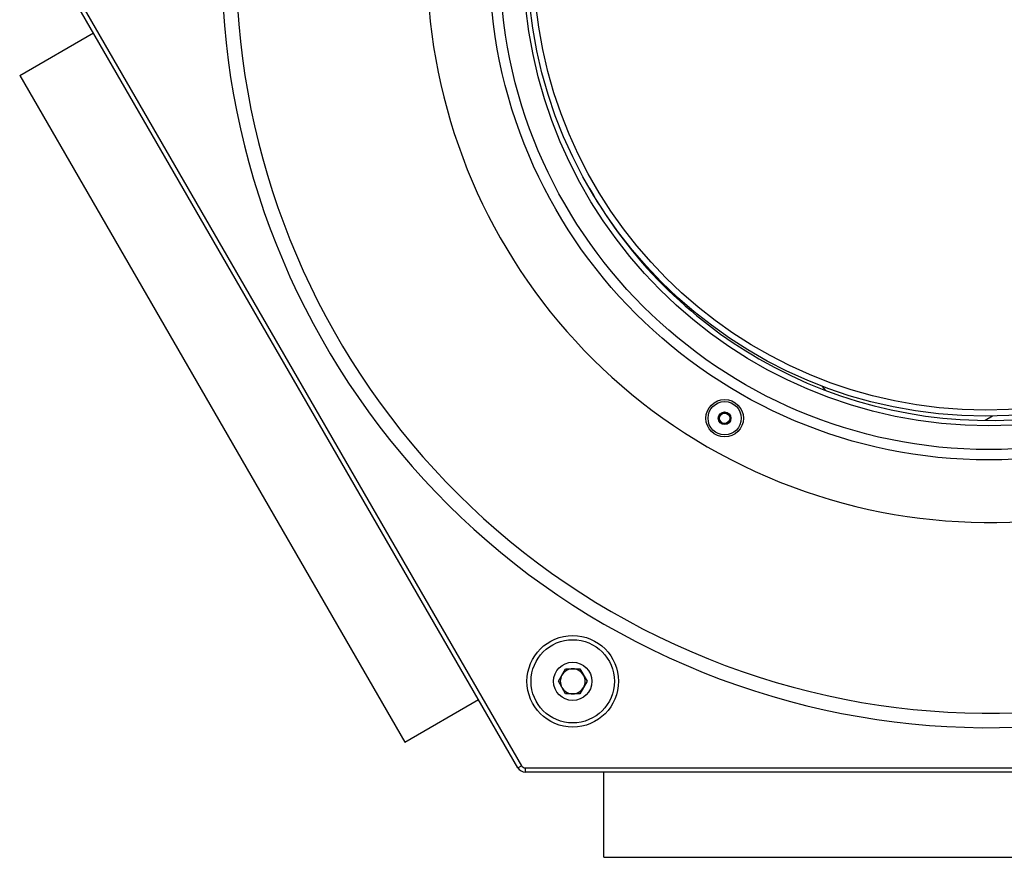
# Model space of a CAD drawing. Header units: millimetres. Extents: x 85 to 136, y 41 to 259.
# Tile 1 of 5: x 87 to 111, y 41 to 61. Entities that reach past the tile are written whole.
import ezdxf

# ---------------------------------------------------------------- set-up
doc = ezdxf.new("R2010")
doc.units = ezdxf.units.MM

msp = doc.modelspace()

# ---------------------------------------------------------------- linework, layer by layer
at = {"color": 7, "linetype": 'Continuous', "lineweight": 25}
for p, q in [((99.254, 43.187), (88.111, 62.487)), ((88.198, 62.537), (99.341, 43.237)), ((87.283, 59.823), (89.058, 60.848)), ((87.283, 59.823), (96.533, 43.801)), ((110.652, 51.638), (110.479, 51.538)), ((100.224, 45.267), (100.397, 45.567)), ((100.397, 45.567), (100.744, 45.567)), ((100.744, 45.567), (100.917, 45.267)), ((100.397, 44.967), (100.224, 45.267)), ((100.917, 45.267), (100.744, 44.967)), ((100.744, 44.967), (100.397, 44.967)), ((96.533, 43.801), (98.308, 44.826)), ((99.254, 43.187), (99.341, 43.237)), ((99.428, 43.187), (121.713, 43.187)), ((99.428, 43.187), (99.428, 43.087)), ((121.713, 43.087), (99.428, 43.087)), ((101.32, 41.037), (101.32, 43.087)), ((101.32, 41.037), (119.82, 41.037))]:
    msp.add_line(p, q, dxfattribs=at)
at = {"color": 7, "linetype": 'Continuous', "lineweight": 25, "flags": 128}
msp.add_lwpolyline([(106.647, 52.257), (106.569, 52.352), (106.564, 52.359)], dxfattribs=at)
at = {"color": 7, "linetype": 'Continuous', "lineweight": 25}
for centre, radius in [((110.57, 62.587), 12), ((110.57, 62.587), 11.75), ((110.57, 62.587), 11.181), ((110.484, 62.637), 11), ((110.484, 62.637), 10.853), ((104.22, 51.589), 0.45), ((104.22, 51.589), 0.4), ((104.22, 51.589), 0.152), ((104.22, 51.589), 0.124), ((100.57, 45.267), 1.1), ((100.57, 45.267), 1), ((100.57, 45.267), 0.46)]:
    msp.add_circle(centre, radius, dxfattribs=at)
for centre, radius, start, end in [((110.57, 62.587), 18.432, 160.7316, 139.2684), ((110.57, 62.587), 18.084, 160.7339, 139.2661), ((110.57, 62.587), 13.5, 160.8112, 139.1888), ((110.57, 62.587), 11.05, 240, 90.4556), ((110.57, 62.587), 11.05, 209.7186, 240), ((100.57, 45.267), 0.3, 90, 150), ((100.57, 45.267), 0.3, 30, 90), ((100.57, 45.267), 0.3, 150, 210), ((100.57, 45.267), 0.3, 330, 30), ((100.57, 45.267), 0.3, 210, 270), ((100.57, 45.267), 0.3, 270, 330), ((99.428, 43.287), 0.2, 210, 270), ((99.428, 43.287), 0.1, 210, 270)]:
    msp.add_arc(centre, radius, start, end, dxfattribs=at)
for points, knots in [([(104.148, 51.714), (104.138, 51.696), (104.12, 51.665), (104.095, 51.621), (104.082, 51.599), (104.076, 51.589)], [0, 0, 0, 0, 0.439116, 0.751366, 1, 1, 1, 1]), ([(104.076, 51.589), (104.086, 51.571), (104.104, 51.54), (104.13, 51.496), (104.142, 51.474), (104.148, 51.464)], [0, 0, 0, 0, 0.439112, 0.751363, 1, 1, 1, 1]), ([(104.293, 51.714), (104.272, 51.714), (104.237, 51.714), (104.185, 51.714), (104.16, 51.714), (104.148, 51.714)], [0, 0, 0, 0, 0.439112, 0.751363, 1, 1, 1, 1]), ([(104.292, 51.464), (104.303, 51.481), (104.32, 51.512), (104.346, 51.556), (104.359, 51.579), (104.365, 51.588)], [0, 0, 0, 0, 0.439116, 0.751366, 1, 1, 1, 1]), ([(104.365, 51.588), (104.354, 51.606), (104.337, 51.637), (104.311, 51.682), (104.298, 51.704), (104.293, 51.714)], [0, 0, 0, 0, 0.439112, 0.751363, 1, 1, 1, 1]), ([(104.148, 51.464), (104.169, 51.464), (104.204, 51.464), (104.255, 51.464), (104.281, 51.464), (104.292, 51.464)], [0, 0, 0, 0, 0.439112, 0.751363, 1, 1, 1, 1])]:
    msp.add_open_spline(points, degree=3, knots=knots, dxfattribs=at)

doc.saveas('drawing.dxf')
